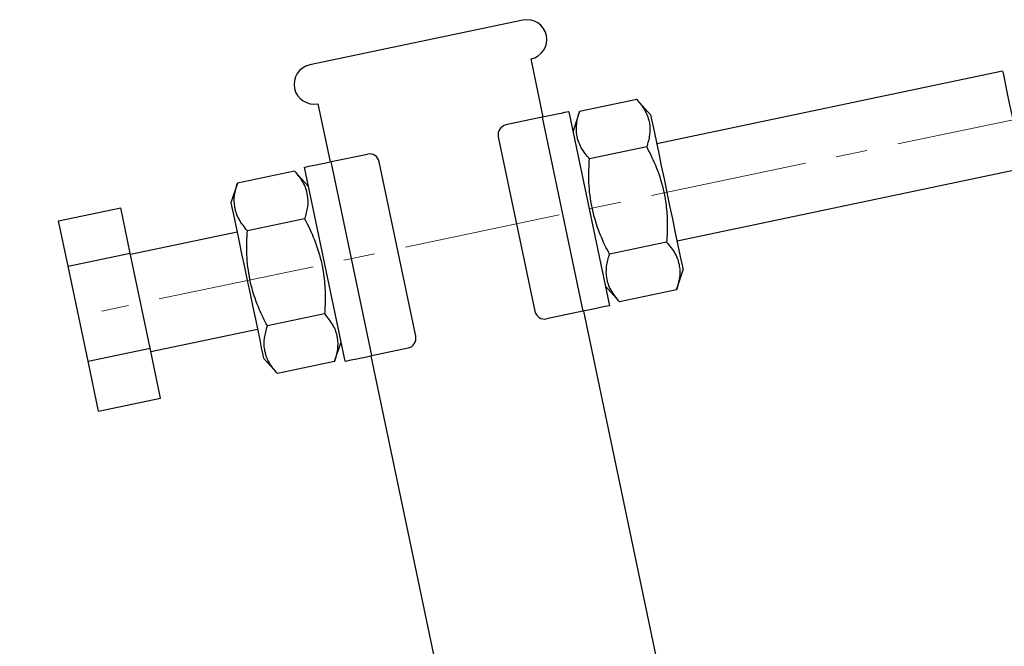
# Model space of a CAD drawing. Header units: millimetres. Extents: x 31 to 397, y 20 to 288.
# Tile 19 of 22: x 247 to 297, y 162 to 193. Entities that reach past the tile are written whole.
import ezdxf

# ---------------------------------------------------------------- set-up
doc = ezdxf.new("R2010")
doc.units = ezdxf.units.MM
doc.linetypes.add('CENTERX2', pattern=[20.32, 12.7, -2.54, 2.54, -2.54])
doc.layers.add('FORMATO', color=179, linetype='Continuous')
doc.styles.add('SLDTEXTSTYLE0', font='TXT', dxfattribs={"width": 0.75})
doc.dimstyles.new('SLDDIMSTYLE5', dxfattribs={"dimtxt": 3.5, "dimasz": 3.302, "dimexe": 0, "dimexo": 0.0625, "dimgap": 0.875, "dimtad": 1, "dimdec": 4, "dimlfac": 2, "dimzin": 12, "dimdsep": 46, "dimtxsty": 'SLDTEXTSTYLE0', "dimsah": 1, "dimcen": 0.09, "dimadec": 0, "dimazin": 3, "dimtfac": 1, "dimtdec": 0, "dimtofl": 0, "dimtmove": 0, "dimatfit": 3, "dimfxl": 0, "dimfrac": 2, "dimtolj": 1, "dimtzin": 12, "dimarcsym": 0})

# ---------------------------------------------------------------- blocks, each defined once
blk = doc.blocks.new('_D_11')
at = {"layer": 'FORMATO'}
blk.add_line((271.43, 117.74), (247.442, 117.74), dxfattribs=at)
blk.add_arc((277.488, 117.74), 29.046, 101.8498, 180, dxfattribs=at)
for points in [[(271.523, 146.167), (268.203, 145.797), (268.467, 144.816)], [(248.442, 117.74), (249.136, 121.008), (248.122, 121.065)]]:
    blk.add_solid(points, dxfattribs=at)
at = {"layer": 'FORMATO', "insert": (249.101, 135.979), "char_height": 3.5, "attachment_point": 1, "rotation": 51.2903, "style": 'SLDTEXTSTYLE0'}
blk.add_mtext('78°', dxfattribs=at)

msp = doc.modelspace()

# ---------------------------------------------------------------- linework, layer by layer
at = {"color": 7, "linetype": 'Continuous', "lineweight": 25}
for p, q in [((272.854977, 193.387826), (262.089392, 191.129023)), ((273.881707, 188.494382), (273.265668, 191.430447)), ((297.076199, 190.80655), (279.606593, 187.141125)), ((262.500085, 189.171643), (263.116123, 186.235574)), ((278.59946, 189.389711), (275.710237, 188.783502)), ((279.298574, 188.609158), (278.59946, 189.389711)), ((273.832772, 188.484111), (271.99773, 188.099088)), ((273.832772, 188.484111), (275.886232, 178.697218)), ((275.17847, 188.766462), (277.23193, 178.979569)), ((275.710237, 188.783502), (275.383816, 187.787772)), ((271.611058, 187.507072), (273.459172, 178.698865)), ((279.103325, 186.988262), (276.214102, 186.382053)), ((263.165057, 186.245841), (265.0001, 186.630865)), ((263.872819, 176.176598), (261.819359, 185.96349)), ((265.218517, 176.458949), (263.165057, 186.245841)), ((267.440232, 177.435988), (265.592117, 186.244195)), ((261.325591, 185.765353), (258.436367, 185.159144)), ((262.024705, 184.984801), (261.325591, 185.765353)), ((280.633323, 182.247677), (298.10293, 185.913102)), ((258.436367, 185.159144), (258.109948, 184.163419)), ((249.40938, 183.263255), (252.541183, 183.920362)), ((253.021037, 181.633354), (252.541183, 183.920362)), ((249.889231, 180.976247), (249.40938, 183.263255)), ((261.829457, 183.363905), (258.940233, 182.757696)), ((258.417966, 182.695383), (253.035175, 181.565979)), ((280.111056, 182.185364), (277.221833, 181.579155)), ((249.889231, 180.976247), (253.021037, 181.633354)), ((254.028393, 176.832245), (253.021037, 181.633354)), ((250.896586, 176.175141), (249.889231, 180.976247)), ((280.614922, 179.783915), (280.941342, 180.779641)), ((277.026584, 179.958259), (277.725698, 179.177706)), ((280.614922, 179.783915), (277.725698, 179.177706)), ((262.837189, 178.561007), (259.947963, 177.954798)), ((275.886232, 178.697218), (274.05119, 178.312195)), ((282.352229, 148.123441), (275.935167, 178.707485)), ((254.061904, 176.672534), (259.444697, 177.801934)), ((263.341053, 176.159558), (263.667474, 177.155287)), ((250.896586, 176.175141), (254.028393, 176.832245)), ((254.555894, 174.318151), (254.028393, 176.832245)), ((265.218517, 176.458949), (267.05356, 176.843972)), ((251.424087, 173.661043), (250.896586, 176.175141)), ((259.752715, 176.333902), (260.451829, 175.553349)), ((263.341053, 176.159558), (260.451829, 175.553349)), ((265.169584, 176.448678), (273.640106, 136.07774)), ((251.424087, 173.661043), (254.555894, 174.318151))]:
    msp.add_line(p, q, dxfattribs=at)
at = {"color": 7, "linetype": 'Continuous', "lineweight": 25, "flags": 128}
for points in [[(297.076199, 190.80655), (297.083713, 190.770739), (297.114353, 190.624711), (297.167212, 190.372777), (297.239821, 190.026724), (297.328783, 189.602726), (297.429938, 189.120614), (297.538557, 188.602926), (297.649563, 188.073871), (297.757762, 187.55819), (297.858096, 187.07999), (297.945875, 186.661632), (298.016993, 186.322683), (298.068124, 186.078989), (298.096879, 185.941943), (298.10293, 185.913102)], [(275.17847, 188.766462), (275.152613, 188.761038), (275.076035, 188.744971), (274.951679, 188.718879), (274.784324, 188.683764), (274.580402, 188.640979), (274.347749, 188.592163), (274.095305, 188.539197), (273.832772, 188.484111)], [(279.298574, 188.609158), (279.311052, 188.549684), (279.348109, 188.373068), (279.408619, 188.084678), (279.490741, 187.69328), (279.591983, 187.210759), (279.709266, 186.651779), (279.839028, 186.033325), (279.977326, 185.37419), (280.119958, 184.694399), (280.26259, 184.014608), (280.400888, 183.355474), (280.53065, 182.73702), (280.647933, 182.178044), (280.749175, 181.695522), (280.831297, 181.304121), (280.891806, 181.015731), (280.928863, 180.839115), (280.941342, 180.779641)], [(261.819359, 185.96349), (261.845216, 185.968914), (261.921794, 185.984982), (262.046151, 186.011073), (262.213504, 186.046188), (262.417427, 186.088977), (262.65008, 186.137789), (262.902525, 186.190759), (263.165057, 186.245841)], [(258.109948, 184.163419), (258.122426, 184.103945), (258.159483, 183.927329), (258.219991, 183.638939), (258.302115, 183.247538), (258.403356, 182.765016), (258.520639, 182.20604), (258.650402, 181.587586), (258.7887, 180.928451), (258.931332, 180.24866), (259.073964, 179.568869), (259.212261, 178.909735), (259.342024, 178.291281), (259.459308, 177.732301), (259.560548, 177.249779), (259.64267, 176.858378), (259.70318, 176.569992), (259.740237, 176.393376), (259.752715, 176.333902)], [(277.23193, 178.979569), (277.206073, 178.974145), (277.129495, 178.958078), (277.005139, 178.931983), (276.837784, 178.896872), (276.633862, 178.854083), (276.401208, 178.805271), (276.148765, 178.752301), (275.886232, 178.697218)], [(263.872819, 176.176598), (263.898677, 176.182022), (263.975254, 176.198089), (264.099609, 176.224181), (264.266964, 176.259295), (264.470887, 176.30208), (264.70354, 176.350897), (264.955985, 176.403863), (265.218517, 176.458949)]]:
    msp.add_lwpolyline(points, dxfattribs=at)
at = {"color": 7, "linetype": 'Continuous', "lineweight": 25}
for centre, radius, start, end in [((273.060323, 192.409138), 1, 281.8497544, 101.8497544), ((262.294739, 190.150332), 1, 101.8497544, 281.8497544), ((272.100402, 187.609744), 0.5, 101.8497544, 191.8497544), ((265.102773, 186.14152), 0.5, 11.8497544, 101.8497544), ((273.948516, 178.801539), 0.5, 191.8497544, 281.8497544), ((266.950887, 177.333315), 0.5, 281.8497544, 11.8497544)]:
    msp.add_arc(centre, radius, start, end, dxfattribs=at)
for points, knots in [([(278.59946, 189.389711), (278.750494, 189.203796), (279.055838, 188.827934), (279.266192, 188.220259), (279.274929, 187.599002), (279.160875, 187.193082), (279.103325, 186.988262)], [0, 0, 0, 0, 0.264604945, 0.534947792, 0.765343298, 1, 1, 1, 1]), ([(276.214102, 186.382053), (276.063067, 186.567968), (275.757724, 186.94383), (275.54737, 187.551501), (275.538631, 188.172758), (275.652686, 188.57868), (275.710237, 188.783502)], [0, 0, 0, 0, 0.2646049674, 0.5349474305, 0.7653429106, 1, 1, 1, 1]), ([(279.103325, 186.988262), (279.187717, 186.824016), (279.462872, 186.288503), (279.843988, 185.327458), (280.089386, 184.189775), (280.161013, 183.131661), (280.127769, 182.50195), (280.111056, 182.185364)], [0, 0, 0, 0, 0.111258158, 0.362750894, 0.620315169, 0.809114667, 1, 1, 1, 1]), ([(277.221833, 181.579155), (277.080662, 181.859441), (276.797012, 182.422612), (276.440329, 183.41007), (276.204554, 184.552722), (276.165487, 185.58615), (276.202844, 186.197742), (276.214102, 186.382053)], [0, 0, 0, 0, 0.188964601, 0.379682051, 0.630819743, 0.88874269, 1, 1, 1, 1]), ([(261.325591, 185.765353), (261.476625, 185.579438), (261.78197, 185.203577), (261.992323, 184.595901), (262.00106, 183.974645), (261.887006, 183.568724), (261.829457, 183.363905)], [0, 0, 0, 0, 0.2646049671, 0.5349478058, 0.765343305, 1, 1, 1, 1]), ([(258.940233, 182.757696), (258.789199, 182.94361), (258.483854, 183.319472), (258.273501, 183.927149), (258.264764, 184.548399), (258.378818, 184.954323), (258.436367, 185.159144)], [0, 0, 0, 0, 0.264605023, 0.534947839, 0.765342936, 1, 1, 1, 1]), ([(261.829457, 183.363905), (261.913848, 183.199659), (262.189003, 182.664145), (262.570118, 181.703101), (262.815518, 180.565418), (262.887145, 179.507304), (262.853902, 178.877592), (262.837189, 178.561007)], [0, 0, 0, 0, 0.1112581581, 0.3627508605, 0.620315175, 0.809114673, 1, 1, 1, 1]), ([(259.947963, 177.954798), (259.806793, 178.235083), (259.523144, 178.798255), (259.166459, 179.785712), (258.930685, 180.928364), (258.891619, 181.961793), (258.928975, 182.573384), (258.940233, 182.757696)], [0, 0, 0, 0, 0.188964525, 0.379682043, 0.630819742, 0.888742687, 1, 1, 1, 1]), ([(280.111056, 182.185364), (280.262091, 181.999449), (280.567434, 181.623588), (280.777788, 181.015911), (280.786526, 180.39466), (280.672472, 179.988737), (280.614922, 179.783915)], [0, 0, 0, 0, 0.264604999, 0.534947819, 0.76534292, 1, 1, 1, 1]), ([(277.725698, 179.177706), (277.574664, 179.363622), (277.26932, 179.739483), (277.058966, 180.347159), (277.050229, 180.968415), (277.164283, 181.374335), (277.221833, 181.579155)], [0, 0, 0, 0, 0.2646049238, 0.5349477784, 0.7653432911, 1, 1, 1, 1]), ([(262.837189, 178.561007), (262.988222, 178.375092), (263.293565, 177.999231), (263.503919, 177.391554), (263.512656, 176.770303), (263.398602, 176.36438), (263.341053, 176.159558)], [0, 0, 0, 0, 0.264604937, 0.534947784, 0.765342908, 1, 1, 1, 1]), ([(260.451829, 175.553349), (260.300795, 175.739264), (259.99545, 176.115126), (259.785097, 176.722801), (259.77636, 177.344058), (259.890414, 177.749978), (259.947963, 177.954798)], [0, 0, 0, 0, 0.2646049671, 0.5349478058, 0.765343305, 1, 1, 1, 1])]:
    msp.add_open_spline(points, degree=3, knots=knots, dxfattribs=at)
at = {"layer": 'FORMATO', "linetype": 'CENTERX2', "lineweight": 18, "ltscale": 0.625}
msp.add_line((299.546943, 188.770518), (251.591161, 178.708564), dxfattribs=at)

# ---------------------------------------------------------------- dimensions: what is measured, and where the dimension line sits
at = {"layer": 'FORMATO'}
dim = msp.add_angular_dim_2l(base=(254.93893, 136.048433), line1=((273.640105, 136.07774), (262.500085, 189.171642)), line2=((272.430105, 117.739772), (279.055105, 117.739772)), dimstyle='SLDDIMSTYLE5', dxfattribs=at)
dim.commit()
dim.dimension.update_dxf_attribs({"geometry": '_D_11', "text_midpoint": (254.822618, 135.904246), "dimtype": 162})

doc.saveas('drawing.dxf')
